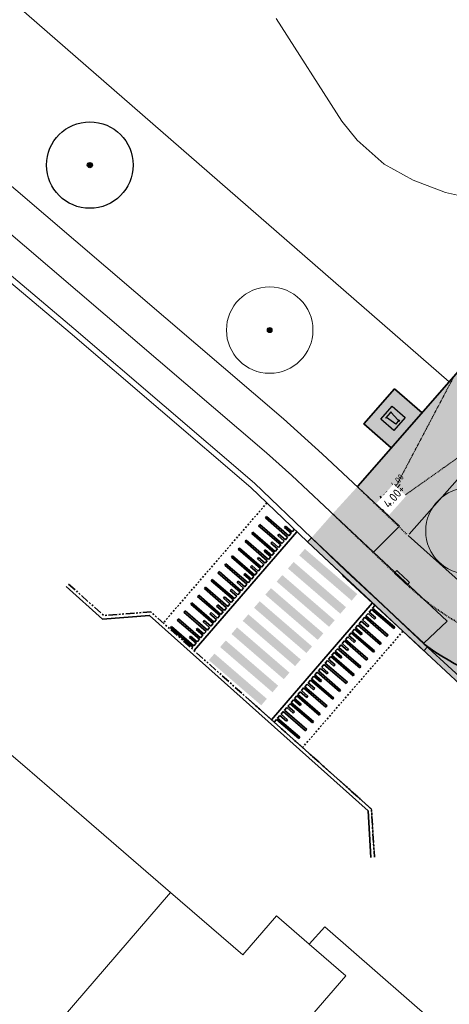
# Model space of a CAD drawing. Header units: millimetres. Extents: x 37131378 to 37737458, y 18584386 to 19114224.
# Tile 51 of 86: x 37572689 to 37597519, y 18834486 to 18891421. Entities that reach past the tile are written whole.
import ezdxf
from ezdxf.enums import TextEntityAlignment as Align

# ---------------------------------------------------------------- set-up
doc = ezdxf.new("R2010")
doc.units = ezdxf.units.MM
doc.header["$LTSCALE"] = 50
for name, pattern in [('DASHED2', [0.375, 0.25, -0.125]), ('VH-OPSLUITBAND_100X200', [16, 8, -2, 4, -2]), ('VH-OPSLUITBAND_120X250', [26, 16, -4, 2, -4]), ('VH-TROTTOIRBAND_180-200', [20, 10, -2, 2, -2, 2, -2]), ('XX-HIDDEN', [4, 2, -2])]:
    doc.linetypes.add(name, pattern=pattern)
for name, color, linetype, lineweight in [('0.15', 2, 'Continuous', 18), ('B02-WE-IE-MEUBILAIR_WEGMEUBILAIR_CONTAINER-S', 7, 'Continuous', 25), ('B2-WE-OG-TERREIN_ERF-GV', 252, 'Continuous', 18), ('B2-WE-VH-VERHARDING_ASFALT-GV', 252, 'Continuous', 18), ('B2-WE-VH-VERHARDING_TEGEL-GV', 252, 'Continuous', 18), ('Bandenlijnen nieuwe situatie', 7, 'Continuous', 13), ('N-WE-OG-HOOGTELIJN-G', 7, 'DASHED2', 20), ('N-WE-VH-KANTOPSLUITING_ACHTERKANTBAND-G', 50, 'Continuous', 35), ('N-WE-VH-KANTOPSLUITING_OPSLUITBAND_100X200-G', 150, 'VH-OPSLUITBAND_100X200', 35), ('N-WE-VH-KANTOPSLUITING_OPSLUITBAND_120X250-G', 150, 'VH-OPSLUITBAND_120X250', 35), ('N-WE-VH-KANTOPSLUITING_TROTTOIRBAND_180 200-G', 210, 'VH-TROTTOIRBAND_180-200', 35), ('N-WE-VH-KANTOPSLUITING_TROTTOIRBAND_180 200_250-G', 210, 'VH-TROTTOIRBAND_180-200', 35), ('N-WE-VH-MATERIAALGRENS-G', 7, 'XX-HIDDEN', 35), ('N-WE-VW-MARKERING-G', 7, 'Continuous', 35), ('N-WE-VW-MARKERING_DWARS_OVERSTEEK_VOETGANGERS-V', 7, 'Continuous', 18), ('N-XX-AL-HOOGTELABEL-SN', 7, 'Continuous', 18), ('pand', 7, 'Continuous', 0), ('X-XX-AL-AANPIJLING-M', 7, 'Continuous', 18), ('X01-XX-AL-HULPLIJN-G', 7, 'Continuous', 18)]:
    doc.layers.add(name, color=color, linetype=linetype, lineweight=lineweight)
for name, color, linetype, lineweight, true_color in [('N-GV-BOMEN DERDE SOORT DIAMETER 5M-S', 7, 'Continuous', 18, 0xff870f), ('N-GV-BOMEN EERSTE SOORT DIAMETER 20M-S', 7, 'Continuous', 18, 0x4f9e00), ('N-WE-OG-TROTTOIR-SBS-DF-PAVIONA-V', 7, 'Continuous', 0, 0xbc7967), ('N01-WE-GR-BOOM-V', 7, 'Continuous', 18, 0x447337), ('N01-WE-VH-VERHARDING_ASFALT_ROOD-V', 7, 'Continuous', 18, 0xdc7864), ('N01-WE-VH-VERHARDING_TEGEL_BETONTEGELS_300X300_DUN-V', 7, 'Continuous', 18, 0xcdcdcd), ('X-XX-HOOGTEVERLOOPLIJN', 7, 'DASHED2', 5, 0xff0505)]:
    doc.layers.add(name, color=color, linetype=linetype, lineweight=lineweight, true_color=true_color)
doc.styles.add('NLCS-ISO', font='txt')
doc.styles.add('NLCS-ISO-M200-T18', font='txt', dxfattribs={"height": 0.36})

# ---------------------------------------------------------------- blocks, each defined once
blk = doc.blocks.new('SVH-VERLOOPBAND_TROTTOIRBAND 180 200X250 HD_OPSLUITBAND 200X250 HD_L1000_RECHTS-MM')
at = {"linetype": 'Continuous', "lineweight": 0}
blk.add_line((0, 20), (1000, 0), dxfattribs=at)
blk.add_lwpolyline([(1000, 200), (900, 200), (100, 200), (0, 200), (0, 0), (1000, 0)], close=True, dxfattribs=at)
blk = doc.blocks.new('BOOM EERSTE SOORT')
at = {"layer": 'N-GV-BOMEN EERSTE SOORT DIAMETER 20M-S', "const_width": 0.5}
blk.add_lwpolyline([(-0.187, -0.166, 1), (0.187, 0.166, 1)], format="xyb", close=True, dxfattribs=at)
at = {"layer": 'N-GV-BOMEN EERSTE SOORT DIAMETER 20M-S'}
blk.add_circle((0, 0), 10, dxfattribs=at)
blk = doc.blocks.new('boom derde 200rt')
at = {"layer": 'N-GV-BOMEN DERDE SOORT DIAMETER 5M-S', "const_width": 0.5}
blk.add_lwpolyline([(-0.187, -0.166, 1), (0.187, 0.166, 1)], format="xyb", close=True, dxfattribs=at)
at = {"layer": 'N-GV-BOMEN DERDE SOORT DIAMETER 5M-S'}
blk.add_circle((0, 0), 2.5, dxfattribs=at)
blk = doc.blocks.new('SAL-HOOGTELABEL_01-SO')
for p, q in [((-2.46, 1.31), (-2.46, 3.44)), ((-2.46, 3.44), (0, 0)), ((-2.46, 1.31), (-8.84, 1.31)), ((0, 0), (-2.46, 1.31))]:
    blk.add_line(p, q)
blk.add_solid([(-2.46, 3.44), (-2.46, 1.31), (0, 0)])
at = {"style": 'NLCS-ISO'}
blk.add_attdef('...', text='', height=1.8, dxfattribs=at).set_placement((-5.96, 2.61), align=Align.MIDDLE)
blk = doc.blocks.new('SIE-WEG_CONTAINER_HUISVUIL_OPSTELPLAATS')
for p, q in [((-0.5, 0.5), (0.5, 0.5)), ((-0.5, -0.5), (-0.5, 0.5)), ((0.148, 0.321), (-0.272, 0.319)), ((-0.272, 0.319), (0.178, 0.319)), ((-0.262, 0.323), (0.148, 0.321)), ((-0.205, 0.312), (-0.262, 0.323)), ((-0.143, -0.356), (-0.205, 0.312)), ((0.18, 0.299), (0.13, -0.278)), ((0.165, 0.321), (0.168, 0.331)), ((0.178, 0.319), (0.165, 0.321)), ((0.168, 0.331), (0.182, 0.336)), ((0.193, 0.296), (0.18, 0.299)), ((0.182, 0.336), (0.198, 0.336)), ((0.198, 0.316), (0.193, 0.296)), ((0.198, 0.336), (0.198, 0.316)), ((0.5, 0.5), (0.5, -0.5)), ((0.5, -0.5), (-0.5, -0.5)), ((0.052, -0.336), (-0.143, -0.356)), ((0.08, -0.379), (0.052, -0.336)), ((0.108, -0.399), (0.08, -0.379)), ((0.145, -0.387), (0.108, -0.399)), ((0.13, -0.278), (0.16, -0.302)), ((0.162, -0.343), (0.145, -0.387)), ((0.16, -0.302), (0.162, -0.343))]:
    blk.add_line(p, q)

msp = doc.modelspace()

# ---------------------------------------------------------------- hatches: boundary and pattern name
at = {"ltscale": 0.1}
h = msp.add_hatch(color=256, dxfattribs=at)
edge = h.paths.add_edge_path()
edge.add_arc((37576742.6937, 18883014.3389), 150, 0, 360)
at = {"layer": '0.15', "ltscale": 0.1}
h = msp.add_hatch(color=256, dxfattribs=at)
edge = h.paths.add_edge_path()
edge.add_arc((37587138.6937, 18873474.3389), 150, 0, 360)
at = {"layer": 'N-WE-OG-TROTTOIR-SBS-DF-PAVIONA-V'}
h = msp.add_hatch(color=256, dxfattribs=at)
h.dxf.hatch_style = 1
edge = h.paths.add_edge_path()
edge.add_line((37622642.5958, 18854440.8486), (37622775.5592, 18854590.1956))
edge.add_line((37622775.5592, 18854590.1956), (37622850.3878, 18854523.6044))
edge.add_line((37622850.3878, 18854523.6044), (37627830.8877, 18860115.6633))
edge.add_line((37627830.8877, 18860115.6633), (37626274.1493, 18861525.4043))
edge.add_line((37626274.1493, 18861525.4043), (37618259.3392, 18852526.4756))
edge.add_line((37618259.3392, 18852526.4756), (37600829.3837, 18868079.0122))
edge.add_line((37600829.3837, 18868079.0122), (37643047.2213, 18916205.1405))
edge.add_line((37643047.2213, 18916205.1405), (37660866.7082, 18900365.4978))
edge.add_line((37660866.7082, 18900365.4978), (37626274.1493, 18861525.4043))
edge.add_line((37626274.1493, 18861525.4043), (37627830.8877, 18860115.6633))
edge.add_line((37627830.8877, 18860115.6633), (37662760.002, 18899333.8031))
edge.add_line((37662760.002, 18899333.8031), (37666489.7182, 18896003.8075))
edge.add_line((37666489.7182, 18896003.8075), (37666828.9488, 18896379.4104))
edge.add_line((37666828.9488, 18896379.4104), (37666894.5079, 18896458.2566))
edge.add_arc((37662372.0648, 18900463.3881), 6040.9908, 318.47150174, 324.27487753)
edge.add_arc((37662417.2694, 18900450.3147), 5996.6798, 324.12409168, 408.38050273)
edge.add_line((37666400.148, 18904933.2653), (37663086.049, 18901202.8578))
edge.add_line((37663086.049, 18901202.8578), (37644427.7689, 18917778.8984))
edge.add_line((37644427.7689, 18917778.8984), (37647388.8337, 18921154.3579))
edge.add_line((37647388.8337, 18921154.3579), (37647718.4982, 18921530.1582))
edge.add_line((37647718.4982, 18921530.1582), (37641655.5396, 18926914.5968))
edge.add_arc((37639676.4746, 18924676.3745), 2987.6977, 48.51647086, 123.81231629)
edge.add_line((37638013.8978, 18927158.7475), (37643352.1077, 18922440.1341))
edge.add_arc((41492176.5711, 15480637.5675), 5163279.448, 138.1953978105, 138.9641178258)
edge.add_line((37597522.2806, 18870493.4074), (37592206.0849, 18864416.7903))
edge.add_line((37592206.0849, 18864416.7903), (37595141.8741, 18861595.5479))
edge.add_line((37595141.8741, 18861595.5479), (37599510.427, 18866575.4703))
edge.add_line((37599510.427, 18866575.4703), (37613354.534, 18854222.5424))
edge.add_line((37613354.534, 18854222.5424), (37613549.8025, 18854182.3283))
edge.add_line((37613549.8025, 18854182.3283), (37622293.3244, 18846380.5903))
edge.add_line((37622293.3244, 18846380.5903), (37626769.4891, 18842386.5632))
edge.add_line((37626769.4891, 18842386.5632), (37628031.856, 18843806.5856))
edge.add_line((37628031.856, 18843806.5856), (37623556.8688, 18847799.5544))
edge.add_line((37623556.8688, 18847799.5544), (37619751.5687, 18851194.9774))
edge.add_line((37619751.5687, 18851194.9774), (37622642.5958, 18854440.8486))
at = {"layer": 'N-WE-VW-MARKERING_DWARS_OVERSTEEK_VOETGANGERS-V'}
h = msp.add_hatch(color=256, dxfattribs=at)
h.dxf.hatch_style = 1
h.paths.add_polyline_path([(37592201.2242, 18858206.9813), (37589173.1337, 18860820.536), (37588846.4393, 18860442.0247), (37591874.5298, 18857828.47)])
h.paths.add_polyline_path([(37591547.8355, 18857449.9587), (37588519.745, 18860063.5134), (37588193.0507, 18859685.002), (37591221.1412, 18857071.4474)])
h.paths.add_polyline_path([(37590894.4468, 18856692.9361), (37587866.3563, 18859306.4907), (37587539.662, 18858927.9794), (37590567.7525, 18856314.4247)])
h.paths.add_polyline_path([(37590241.0582, 18855935.9134), (37587212.9677, 18858549.4681), (37586886.2733, 18858170.9568), (37589914.3638, 18855557.4021)])
h.paths.add_polyline_path([(37589587.6695, 18855178.8908), (37586559.579, 18857792.4455), (37586232.8847, 18857413.9342), (37589260.9751, 18854800.3795)])
h.paths.add_polyline_path([(37588934.2808, 18854421.8682), (37585906.1903, 18857035.4229), (37585579.496, 18856656.9116), (37588607.5865, 18854043.3569)])
h.paths.add_polyline_path([(37588280.8921, 18853664.8456), (37585252.8017, 18856278.4003), (37584926.1073, 18855899.8889), (37587954.1978, 18853286.3343)])
h.paths.add_polyline_path([(37587627.5035, 18852907.823), (37584599.413, 18855521.3776), (37584272.7187, 18855142.8663), (37587300.8091, 18852529.3116)])
h.paths.add_polyline_path([(37586974.1148, 18852150.8003), (37583946.0243, 18854764.355), (37583619.33, 18854385.8437), (37586647.4205, 18851772.289)])
at = {"layer": 'N01-WE-GR-BOOM-V'}
h = msp.add_hatch(color=256, dxfattribs=at)
h.dxf.hatch_style = 1
edge = h.paths.add_edge_path()
edge.add_line((37599262.8271, 18852370.5668), (37611477.9297, 18840982.4461))
edge.add_line((37611477.9297, 18840982.4461), (37611765.3432, 18841288.8169))
edge.add_line((37611765.3432, 18841288.8169), (37612494.5184, 18840604.7608))
edge.add_line((37612494.5184, 18840604.7608), (37617684.7502, 18840829.0877))
edge.add_line((37617684.7502, 18840829.0877), (37619926.1658, 18843346.2537))
edge.add_line((37619926.1658, 18843346.2537), (37613345.0255, 18849218.6133))
edge.add_arc((37608098.6414, 18843338.9999), 7880, 48.25744021, 78.36303848)
edge.add_line((37609688.1146, 18851057.0291), (37602045.5565, 18852630.9596))
edge.add_arc((37605095.4087, 18867440.173), 15120, 234.20984094, 258.36303848, ccw=False)
edge.add_line((37596252.9551, 18855175.3691), (37599262.8271, 18852370.5668))
edge = h.paths.add_edge_path()
edge.add_line((37599510.427, 18866575.4703), (37595141.0724, 18861596.2673))
edge.add_line((37595141.0724, 18861596.2673), (37598218.6147, 18858834.8684))
edge.add_arc((37604985.9173, 18866033.3415), 9880, 226.76835161, 258.36303848)
edge.add_line((37602993.0245, 18856356.4217), (37613354.534, 18854222.5424))
edge.add_line((37613354.534, 18854222.5424), (37599510.427, 18866575.4703))
at = {"layer": 'N01-WE-VH-VERHARDING_ASFALT_ROOD-V'}
h = msp.add_hatch(color=256, dxfattribs=at)
h.dxf.hatch_style = 1
edge = h.paths.add_edge_path()
edge.add_line((37610135.9215, 18853231.3954), (37602763.8196, 18854749.6274))
edge.add_arc((37605971.0055, 18870322.8081), 15900, 226.76835161, 258.36303848, ccw=False)
edge.add_line((37595080.3059, 18858738.2209), (37590771.6937, 18862845.8389))
edge.add_line((37590771.6937, 18862845.8389), (37589554.6937, 18861462.3389))
edge.add_line((37589554.6937, 18861462.3389), (37596073.2869, 18855306.9246))
edge.add_arc((37604863.9953, 18867045.4976), 14665.2873, 233.17142591, 259.38957049)
edge.add_line((37602163.672, 18852630.9596), (37609708.2856, 18851057.0291))
edge.add_arc((37608064.2004, 18843288.4192), 7940.6748, 48.31500462, 78.0507016, ccw=False)
edge.add_line((37613345.0255, 18849218.6133), (37619926.1658, 18843346.2537))
edge.add_line((37619926.1658, 18843346.2537), (37621402.7191, 18845004.4602))
edge.add_line((37621402.7191, 18845004.4603), (37614823.024, 18850875.0992))
edge.add_arc((37608098.6525, 18843338.9976), 10100, 48.25785635, 78.36303848)
at = {"layer": 'N01-WE-VH-VERHARDING_TEGEL_BETONTEGELS_300X300_DUN-V'}
h = msp.add_hatch(color=256, dxfattribs=at)
h.dxf.hatch_style = 1
h.paths.add_polyline_path([(37594164.0401, 18866654.8088), (37592578.4757, 18868041.9573), (37594356.2825, 18870074.0395), (37595941.8371, 18868686.8995)])
h = msp.add_hatch(color=256, dxfattribs=at)
h.dxf.hatch_style = 1
edge = h.paths.add_edge_path()
edge.add_arc((37604985.9173, 18866033.3415), 9880, 226.76835161, 258.36303848, ccw=False)
edge.add_line((37598218.6147, 18858834.8684), (37595141.8741, 18861595.5479))
edge.add_line((37595141.8741, 18861595.5479), (37592206.0849, 18864416.7903))
edge.add_line((37592206.0849, 18864416.7903), (37590771.6937, 18862845.8389))
edge.add_line((37590771.6937, 18862845.8389), (37595080.3059, 18858738.2209))
edge.add_arc((37605971.0055, 18870322.8081), 15900, 226.76835162, 258.36303848)
edge.add_line((37602763.8196, 18854749.6274), (37610135.9215, 18853231.3954))
edge.add_arc((37608098.6525, 18843338.9976), 10100, 48.25785635, 78.36303848, ccw=False)
edge.add_line((37614823.024, 18850875.0992), (37621216.0099, 18845170.7121))
edge.add_line((37621216.0099, 18845170.7121), (37622293.386, 18846380.5354))
edge.add_line((37622293.386, 18846380.5354), (37613549.8025, 18854182.3283))
edge.add_line((37613549.8025, 18854182.3283), (37602993.0245, 18856356.4217))
h = msp.add_hatch(color=256, dxfattribs=at)
h.dxf.hatch_style = 1
h.paths.add_polyline_path([(37589554.6937, 18861462.3389), (37589326.6937, 18861224.3389), (37596040.6521, 18854930.2382), (37596252.9551, 18855175.3691)])
h = msp.add_hatch(color=256, dxfattribs=at)
h.dxf.hatch_style = 1
h.paths.add_polyline_path([(37596252.9551, 18855175.3691), (37611477.8, 18840982.5788), (37611233.2716, 18840721.9217), (37596040.6521, 18854930.2382)])
at = {"layer": 'X-XX-AL-AANPIJLING-M'}
h = msp.add_hatch(color=256, dxfattribs=at)
h.dxf.hatch_style = 1
h.paths.add_polyline_path([(37593705.9737, 18859950.3991), (37590677.8832, 18862563.9538), (37590351.1889, 18862185.4425), (37593379.2794, 18859571.8878)])
h.paths.add_polyline_path([(37593052.585, 18859193.3765), (37590024.4945, 18861806.9311), (37589697.8002, 18861428.4198), (37592725.8907, 18858814.8652)])

# ---------------------------------------------------------------- linework, layer by layer
for q in [(37589554.6937, 18861462.3389), (37596043.0321, 18854932.8057)]:
    msp.add_line((37596257.1385, 18855161.3691), q)
for radius in [2500, 45]:
    msp.add_circle((37576742.6937, 18883014.3389), radius)
at = {"ltscale": 0.1}
msp.add_circle((37576742.6937, 18883014.3389), 150, dxfattribs=at)
at = {"layer": '0.15'}
for radius in [2500, 45]:
    msp.add_circle((37587138.6937, 18873474.3389), radius, dxfattribs=at)
at = {"layer": '0.15', "ltscale": 0.1}
msp.add_circle((37587138.6937, 18873474.3389), 150, dxfattribs=at)
at = {"layer": 'B2-WE-OG-TERREIN_ERF-GV'}
msp.add_lwpolyline([(37605859.6937, 18825398.3389), (37590319.6937, 18838962.3389), (37589413.6937, 18837961.3389), (37591531.6937, 18836124.3389), (37588219.6937, 18832295.3389)], dxfattribs=at)
at = {"layer": 'B2-WE-VH-VERHARDING_ASFALT-GV'}
for p, q in [((37575597.6937, 18873304.3389), (37559020.6937, 18887322.3389)), ((37586046.6937, 18864369.3389), (37575597.6937, 18873304.3389)), ((37589326.6937, 18861224.3389), (37586046.6937, 18864369.3389)), ((37595811.6937, 18855147.3389), (37591351.6937, 18859282.3389))]:
    msp.add_line(p, q, dxfattribs=at)
msp.add_lwpolyline([(37523895.6937, 18917957.3389), (37557518.6937, 18888986.3389), (37559231.6937, 18887575.3389), (37575811.6937, 18873555.3389), (37586268.6937, 18864614.3389), (37589554.6937, 18861462.3389), (37591549.6937, 18859532.3389), (37596040.6937, 18855362.3389), (37597395.6937, 18856641.3389), (37593134.6937, 18860632.3389), (37588408.6937, 18865059.3389), (37586956.6937, 18866379.3389), (37526048.6937, 18918486.3389)], dxfattribs=at)
at = {"layer": 'B2-WE-VH-VERHARDING_TEGEL-GV'}
msp.add_lwpolyline([(37526048.6937, 18918486.3389), (37586956.6937, 18866379.3389), (37588408.6937, 18865059.3389), (37593134.6937, 18860632.3389), (37594641.6937, 18862133.3389), (37590175.6937, 18866320.3389), (37587941.6937, 18868338.3389), (37567380.6937, 18885918.3389), (37566351.6937, 18886798.3389), (37544402.6937, 18905565.3389), (37542693.6937, 18906002.3389), (37541165.6937, 18906744.3389), (37540403.6937, 18908280.3389), (37540365.6937, 18909018.3389), (37534140.6937, 18914341.3389), (37527189.6937, 18920284.3389)], dxfattribs=at)
at = {"layer": 'Bandenlijnen nieuwe situatie'}
for p, q in [((37531619.6961, 18927893.3404), (37597516.209, 18870486.4674)), ((37592243.2072, 18864381.9871), (37592318.6079, 18864316.3005))]:
    msp.add_line(p, q, dxfattribs=at)
at = {"layer": 'Bandenlijnen nieuwe situatie', "flags": 128}
msp.add_lwpolyline([(37589326.6937, 18861224.3389), (37596044.1862, 18854931.7354)], dxfattribs=at)
at = {"layer": 'N-WE-VH-KANTOPSLUITING_ACHTERKANTBAND-G', "color": 0}
msp.add_lwpolyline([(37575383.2263, 18858637.3495), (37577481.0262, 18856759.2561), (37580194.1029, 18856973.2622), (37592826.0413, 18845679.0929), (37592990.0604, 18842974.2334)], dxfattribs=at)
at = {"layer": 'N-WE-VH-KANTOPSLUITING_OPSLUITBAND_100X200-G', "color": 0, "linetype": 'ByBlock'}
msp.add_line((37599510.427, 18866575.4703), (37595205.2246, 18861667.764), dxfattribs=at)
msp.add_line((37599510.427, 18866575.4703), (37595205.2246, 18861667.764), dxfattribs=at)
at = {"layer": 'N-WE-VH-KANTOPSLUITING_OPSLUITBAND_100X200-G', "color": 0, "linetype": 'ByBlock', "flags": 128}
msp.add_lwpolyline([(37594164.0401, 18866654.8088), (37592581.9289, 18868045.8847), (37594356.2825, 18870074.0395), (37595941.8371, 18868686.8995)], close=True, dxfattribs=at)
at = {"layer": 'N-WE-VH-KANTOPSLUITING_OPSLUITBAND_120X250-G', "color": 0, "linetype": 'ByBlock'}
for points in [[(37595141.8741, 18861595.5479), (37598218.6147, 18858834.8684, 0.1387378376), (37602993.0245, 18856356.4217), (37613549.8025, 18854182.3283)], [(37596073.2869, 18855306.9246, 0.1095047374), (37602045.5565, 18852630.9596), (37609688.1146, 18851057.0291, -0.1321212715), (37613345.0255, 18849218.6133), (37619926.1658, 18843346.2537)]]:
    msp.add_lwpolyline(points, format="xyb", dxfattribs=at)
at = {"layer": 'N-WE-VH-KANTOPSLUITING_TROTTOIRBAND_180 200-G', "color": 0, "linetype": 'ByBlock'}
msp.add_lwpolyline([(37599260.0721, 18852373.1353), (37596073.2869, 18855306.9246), (37589554.6937, 18861462.3389), (37589326.6937, 18861224.3389), (37593082.7741, 18857705.8349), (37594834.0419, 18856053.7492), (37598976.417, 18852212.5121)], dxfattribs=at)
at = {"layer": 'N-WE-VH-KANTOPSLUITING_TROTTOIRBAND_180 200_250-G', "color": 0, "flags": 128}
msp.add_lwpolyline([(37575516.6293, 18858786.3584), (37577550.6451, 18856965.3688), (37580263.6451, 18857179.3688), (37593020.6937, 18845773.3389), (37593189.6937, 18842986.3389)], dxfattribs=at)
at = {"layer": 'N-WE-VH-MATERIAALGRENS-G', "ltscale": 0.5}
msp.add_line((37595054.7213, 18861672.0012), (37592313.1688, 18864310.0571), dxfattribs=at)
at = {"layer": 'N-WE-VH-MATERIAALGRENS-G'}
for p, q in [((37586975.8867, 18863478.3901), (37580983.5964, 18856535.663)), ((37594834.0419, 18856053.7492), (37589035.9798, 18849336.0568))]:
    msp.add_line(p, q, dxfattribs=at)
at = {"layer": 'N-WE-VH-MATERIAALGRENS-G', "ltscale": 0.5}
msp.add_lwpolyline([(37590771.6937, 18862845.8389), (37595080.3059, 18858738.2209), (37595080.3059, 18858738.2209, 0.1387378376), (37602763.8196, 18854749.6274), (37610135.9215, 18853231.3954)], format="xyb", dxfattribs=at)
at = {"layer": 'N-WE-VW-MARKERING-G'}
for p, q in [((37586888.7059, 18862612.1403), (37586954.0448, 18862687.8426)), ((37588240.9833, 18861577.0819), (37586954.0448, 18862687.8426)), ((37586496.6727, 18862157.9268), (37586562.0116, 18862233.629)), ((37587783.6112, 18861047.166), (37586496.6727, 18862157.9268)), ((37587848.95, 18861122.8683), (37586562.0116, 18862233.629)), ((37588175.6444, 18861501.3796), (37586888.7059, 18862612.1403)), ((37587993.1497, 18862055.1807), (37588058.4885, 18862130.883)), ((37588436.9999, 18861804.1887), (37588058.4885, 18862130.883)), ((37588710.5693, 18861815.0524), (37582773.0187, 18854935.7472)), ((37586169.9784, 18861779.4155), (37586104.6395, 18861703.7132)), ((37587391.578, 18860592.9525), (37586104.6395, 18861703.7132)), ((37587456.9168, 18860668.6547), (37586169.9784, 18861779.4155)), ((37587601.1165, 18861600.9672), (37587666.4553, 18861676.6694)), ((37587979.6278, 18861274.2728), (37587601.1165, 18861600.9672)), ((37588044.9667, 18861349.9751), (37587666.4553, 18861676.6694)), ((37588371.661, 18861728.4864), (37587993.1497, 18862055.1807)), ((37588371.661, 18861728.4864), (37588240.9833, 18861577.0819)), ((37588566.0154, 18861953.6674), (37588436.9999, 18861804.1887)), ((37585712.6063, 18861249.4996), (37585777.9452, 18861325.2019)), ((37586999.5448, 18860138.7389), (37585712.6063, 18861249.4996)), ((37587064.8836, 18860214.4412), (37585777.9452, 18861325.2019)), ((37587209.0833, 18861146.7536), (37587274.4221, 18861222.4558)), ((37587587.5946, 18860820.0593), (37587209.0833, 18861146.7536)), ((37587652.9334, 18860895.7615), (37587274.4221, 18861222.4558)), ((37587783.6112, 18861047.166), (37587652.9334, 18860895.7615)), ((37587979.6278, 18861274.2728), (37587848.95, 18861122.8683)), ((37588175.6444, 18861501.3796), (37588044.9667, 18861349.9751)), ((37584993.8788, 18860416.7748), (37584928.5399, 18860341.0725)), ((37586280.8172, 18859306.014), (37584993.8788, 18860416.7748)), ((37585320.5731, 18860795.2861), (37585385.912, 18860870.9883)), ((37586607.5116, 18859684.5253), (37585320.5731, 18860795.2861)), ((37586672.8504, 18859760.2276), (37585385.912, 18860870.9883)), ((37586817.0501, 18860692.54), (37586882.3889, 18860768.2423)), ((37587195.5614, 18860365.8457), (37586817.0501, 18860692.54)), ((37587260.9002, 18860441.5479), (37586882.3889, 18860768.2423)), ((37587391.578, 18860592.9525), (37587260.9002, 18860441.5479)), ((37587587.5946, 18860820.0593), (37587456.9168, 18860668.6547)), ((37584536.5067, 18859886.8589), (37584601.8456, 18859962.5612)), ((37585823.4452, 18858776.0982), (37584536.5067, 18859886.8589)), ((37585888.784, 18858851.8004), (37584601.8456, 18859962.5612)), ((37586215.4784, 18859230.3118), (37584928.5399, 18860341.0725)), ((37586032.9837, 18859784.1129), (37586098.3225, 18859859.8151)), ((37586476.8338, 18859533.1208), (37586098.3225, 18859859.8151)), ((37586425.0169, 18860238.3264), (37586490.3557, 18860314.0287)), ((37586803.5282, 18859911.6321), (37586425.0169, 18860238.3264)), ((37586868.867, 18859987.3344), (37586490.3557, 18860314.0287)), ((37586803.5282, 18859911.6321), (37586672.8504, 18859760.2276)), ((37586999.5448, 18860138.7389), (37586868.867, 18859987.3344)), ((37587195.5614, 18860365.8457), (37587064.8836, 18860214.4412)), ((37584144.4735, 18859432.6453), (37584209.8124, 18859508.3476)), ((37585431.412, 18858321.8846), (37584144.4735, 18859432.6453)), ((37585496.7508, 18858397.5869), (37584209.8124, 18859508.3476)), ((37585640.9505, 18859329.8993), (37585706.2893, 18859405.6016)), ((37586019.4618, 18859003.205), (37585640.9505, 18859329.8993)), ((37586084.8006, 18859078.9072), (37585706.2893, 18859405.6016)), ((37586411.495, 18859457.4185), (37586032.9837, 18859784.1129)), ((37586411.495, 18859457.4185), (37586280.8172, 18859306.014)), ((37586607.5116, 18859684.5253), (37586476.8338, 18859533.1208)), ((37583817.7792, 18859054.134), (37583752.4403, 18858978.4318)), ((37585039.3788, 18857867.671), (37583752.4403, 18858978.4318)), ((37585104.7176, 18857943.3733), (37583817.7792, 18859054.134)), ((37585248.9173, 18858875.6857), (37585314.2561, 18858951.388)), ((37585627.4286, 18858548.9914), (37585248.9173, 18858875.6857)), ((37585692.7674, 18858624.6937), (37585314.2561, 18858951.388)), ((37585823.4452, 18858776.0982), (37585692.7674, 18858624.6937)), ((37586019.4618, 18859003.205), (37585888.784, 18858851.8004)), ((37586215.4784, 18859230.3118), (37586084.8006, 18859078.9072)), ((37582968.3739, 18858070.0046), (37583033.7128, 18858145.7069)), ((37584320.6512, 18857034.9462), (37583033.7128, 18858145.7069)), ((37583360.4071, 18858524.2182), (37583425.746, 18858599.9205)), ((37584647.3456, 18857413.4575), (37583360.4071, 18858524.2182)), ((37584712.6844, 18857489.1597), (37583425.746, 18858599.9205)), ((37584856.8841, 18858421.4722), (37584922.2229, 18858497.1744)), ((37585235.3954, 18858094.7778), (37584856.8841, 18858421.4722)), ((37585300.7342, 18858170.4801), (37584922.2229, 18858497.1744)), ((37585431.412, 18858321.8846), (37585300.7342, 18858170.4801)), ((37585627.4286, 18858548.9914), (37585496.7508, 18858397.5869)), ((37582641.6796, 18857691.4933), (37582576.3407, 18857615.7911)), ((37583863.2792, 18856505.0303), (37582576.3407, 18857615.7911)), ((37583928.618, 18856580.7326), (37582641.6796, 18857691.4933)), ((37584255.3124, 18856959.2439), (37582968.3739, 18858070.0046)), ((37584072.8177, 18857513.045), (37584138.1565, 18857588.7473)), ((37584516.6678, 18857262.0529), (37584138.1565, 18857588.7473)), ((37584464.8509, 18857967.2586), (37584530.1897, 18858042.9608)), ((37584843.3622, 18857640.5643), (37584464.8509, 18857967.2586)), ((37584908.701, 18857716.2665), (37584530.1897, 18858042.9608)), ((37584843.3622, 18857640.5643), (37584712.6844, 18857489.1597)), ((37585039.3788, 18857867.671), (37584908.701, 18857716.2665)), ((37585235.3954, 18858094.7778), (37585104.7176, 18857943.3733)), ((37593068.6516, 18857681.5088), (37587246.5576, 18850935.9726)), ((37582184.3075, 18857161.5775), (37582249.6464, 18857237.2798)), ((37583471.246, 18856050.8168), (37582184.3075, 18857161.5775)), ((37583536.5848, 18856126.519), (37582249.6464, 18857237.2798)), ((37583680.7845, 18857058.8314), (37583746.1233, 18857134.5337)), ((37584059.2958, 18856732.1371), (37583680.7845, 18857058.8314)), ((37584124.6346, 18856807.8394), (37583746.1233, 18857134.5337)), ((37584451.329, 18857186.3507), (37584072.8177, 18857513.045)), ((37584451.329, 18857186.3507), (37584320.6512, 18857034.9462)), ((37584647.3456, 18857413.4575), (37584516.6678, 18857262.0529)), ((37592824.5555, 18857092.6001), (37592693.8778, 18856941.1955)), ((37592824.5555, 18857092.6001), (37593203.0668, 18856765.9057)), ((37593020.5721, 18857319.7068), (37592889.8944, 18857168.3023)), ((37592889.8944, 18857168.3023), (37593268.4057, 18856841.608)), ((37593020.5721, 18857319.7068), (37594307.5106, 18856208.9461)), ((37593215.6393, 18857545.7137), (37593085.911, 18857395.4091)), ((37593085.911, 18857395.4091), (37594372.8494, 18856284.6484)), ((37581792.2743, 18856707.3639), (37581857.6132, 18856783.0662)), ((37583079.2128, 18855596.6032), (37581792.2743, 18856707.3639)), ((37583144.5516, 18855672.3054), (37581857.6132, 18856783.0662)), ((37583288.7512, 18856604.6179), (37583354.0901, 18856680.3201)), ((37583667.2626, 18856277.9235), (37583288.7512, 18856604.6179)), ((37583732.6014, 18856353.6258), (37583354.0901, 18856680.3201)), ((37583863.2792, 18856505.0303), (37583732.6014, 18856353.6258)), ((37584059.2958, 18856732.1371), (37583928.618, 18856580.7326)), ((37584255.3124, 18856959.2439), (37584124.6346, 18856807.8394)), ((37592236.5057, 18856411.2797), (37592105.828, 18856259.8752)), ((37592236.5057, 18856411.2797), (37593523.4441, 18855300.519)), ((37592432.5223, 18856638.3865), (37592301.8446, 18856486.982)), ((37592301.8446, 18856486.982), (37593588.783, 18855376.2212)), ((37592432.5223, 18856638.3865), (37592811.0336, 18856311.6921)), ((37592628.5389, 18856865.4933), (37592497.8612, 18856714.0887)), ((37592497.8612, 18856714.0887), (37592876.3725, 18856387.3944)), ((37592628.5389, 18856865.4933), (37593915.4774, 18855754.7325)), ((37592693.8778, 18856941.1955), (37593980.8162, 18855830.4348)), ((37593203.0668, 18856765.9057), (37593268.4057, 18856841.608)), ((37581465.58, 18856328.8526), (37581400.2411, 18856253.1503)), ((37582687.1795, 18855142.3896), (37581400.2411, 18856253.1503)), ((37582752.5184, 18855218.0919), (37581465.58, 18856328.8526)), ((37582896.718, 18856150.4043), (37582962.0569, 18856226.1066)), ((37583275.2294, 18855823.71), (37582896.718, 18856150.4043)), ((37583340.5682, 18855899.4122), (37582962.0569, 18856226.1066)), ((37583471.246, 18856050.8168), (37583340.5682, 18855899.4122)), ((37583667.2626, 18856277.9235), (37583536.5848, 18856126.519)), ((37591844.4725, 18855957.0661), (37591713.7948, 18855805.6616)), ((37591844.4725, 18855957.0661), (37593131.4109, 18854846.3054)), ((37592040.4891, 18856184.1729), (37591909.8114, 18856032.7684)), ((37591909.8114, 18856032.7684), (37593196.7498, 18854922.0076)), ((37592040.4891, 18856184.1729), (37592419.0004, 18855857.4786)), ((37592105.828, 18856259.8752), (37592484.3393, 18855933.1808)), ((37592419.0004, 18855857.4786), (37592484.3393, 18855933.1808)), ((37592811.0336, 18856311.6921), (37592876.3725, 18856387.3944)), ((37594307.5106, 18856208.9461), (37594372.8494, 18856284.6484)), ((37582570.0237, 18855771.893), (37582504.6848, 18855696.1907)), ((37582883.1962, 18855369.4964), (37582504.6848, 18855696.1907)), ((37582948.535, 18855445.1987), (37582570.0237, 18855771.893)), ((37582883.1962, 18855369.4964), (37582752.5184, 18855218.0919)), ((37583079.2128, 18855596.6032), (37582948.535, 18855445.1987)), ((37583275.2294, 18855823.71), (37583144.5516, 18855672.3054)), ((37591256.4227, 18855275.7458), (37591125.745, 18855124.3412)), ((37591256.4227, 18855275.7458), (37591634.934, 18854949.0514)), ((37591452.4393, 18855502.8526), (37591321.7616, 18855351.448)), ((37591321.7616, 18855351.448), (37591700.2729, 18855024.7537)), ((37591452.4393, 18855502.8526), (37592739.3777, 18854392.0918)), ((37591648.4559, 18855729.9593), (37591517.7782, 18855578.5548)), ((37591517.7782, 18855578.5548), (37592804.7166, 18854467.7941)), ((37591648.4559, 18855729.9593), (37592026.9672, 18855403.265)), ((37591713.7948, 18855805.6616), (37592092.3061, 18855478.9673)), ((37592026.9672, 18855403.265), (37592092.3061, 18855478.9673)), ((37593588.783, 18855376.2212), (37593523.4441, 18855300.519)), ((37593915.4774, 18855754.7325), (37593980.8162, 18855830.4348)), ((37582687.1795, 18855142.3896), (37582623.9002, 18855069.0735)), ((37590864.3895, 18854821.5322), (37590733.7118, 18854670.1277)), ((37590864.3895, 18854821.5322), (37591242.9008, 18854494.8379)), ((37591060.4061, 18855048.639), (37590929.7284, 18854897.2345)), ((37590929.7284, 18854897.2345), (37591308.2397, 18854570.5401)), ((37591060.4061, 18855048.639), (37592347.3445, 18853937.8782)), ((37591125.745, 18855124.3412), (37592412.6834, 18854013.5805)), ((37591634.934, 18854949.0514), (37591700.2729, 18855024.7537)), ((37593131.4109, 18854846.3054), (37593196.7498, 18854922.0076)), ((37590276.3397, 18854140.2118), (37590145.662, 18853988.8073)), ((37590276.3397, 18854140.2118), (37591563.2781, 18853029.4511)), ((37590472.3563, 18854367.3186), (37590341.6786, 18854215.9141)), ((37590341.6786, 18854215.9141), (37591628.617, 18853105.1534)), ((37590472.3563, 18854367.3186), (37590850.8676, 18854040.6243)), ((37590668.3729, 18854594.4254), (37590537.6952, 18854443.0209)), ((37590537.6952, 18854443.0209), (37590916.2065, 18854116.3265)), ((37590668.3729, 18854594.4254), (37591955.3113, 18853483.6647)), ((37590733.7118, 18854670.1277), (37592020.6502, 18853559.3669)), ((37591242.9008, 18854494.8379), (37591308.2397, 18854570.5401)), ((37592739.3777, 18854392.0918), (37592804.7166, 18854467.7941)), ((37589884.3065, 18853685.9983), (37589753.6287, 18853534.5937)), ((37589884.3065, 18853685.9983), (37591171.2449, 18852575.2375)), ((37590080.3231, 18853913.105), (37589949.6453, 18853761.7005)), ((37589949.6453, 18853761.7005), (37591236.5838, 18852650.9398)), ((37590080.3231, 18853913.105), (37590458.8344, 18853586.4107)), ((37590145.662, 18853988.8073), (37590524.1733, 18853662.113)), ((37590458.8344, 18853586.4107), (37590524.1733, 18853662.113)), ((37590850.8676, 18854040.6243), (37590916.2065, 18854116.3265)), ((37592412.6834, 18854013.5805), (37592347.3445, 18853937.8782)), ((37589296.2567, 18853004.6779), (37589165.5789, 18852853.2734)), ((37589296.2567, 18853004.6779), (37589674.768, 18852677.9836)), ((37589492.2733, 18853231.7847), (37589361.5955, 18853080.3802)), ((37589361.5955, 18853080.3802), (37589740.1069, 18852753.6858)), ((37589492.2733, 18853231.7847), (37590779.2117, 18852121.024)), ((37589688.2899, 18853458.8915), (37589557.6122, 18853307.487)), ((37589557.6122, 18853307.487), (37590844.5506, 18852196.7262)), ((37589688.2899, 18853458.8915), (37590066.8012, 18853132.1971)), ((37589753.6287, 18853534.5937), (37590132.1401, 18853207.8994)), ((37590066.8012, 18853132.1971), (37590132.1401, 18853207.8994)), ((37591563.2781, 18853029.4511), (37591628.617, 18853105.1534)), ((37591955.3113, 18853483.6647), (37592020.6502, 18853559.3669)), ((37588904.2235, 18852550.4643), (37588773.5457, 18852399.0598)), ((37588904.2235, 18852550.4643), (37589282.7348, 18852223.77)), ((37589100.2401, 18852777.5711), (37588969.5623, 18852626.1666)), ((37588969.5623, 18852626.1666), (37589348.0737, 18852299.4723)), ((37589100.2401, 18852777.5711), (37590387.1785, 18851666.8104)), ((37589165.5789, 18852853.2734), (37590452.5174, 18851742.5126)), ((37589674.768, 18852677.9836), (37589740.1069, 18852753.6858)), ((37591236.5838, 18852650.9398), (37591171.2449, 18852575.2375)), ((37588316.1737, 18851869.144), (37588185.4959, 18851717.7395)), ((37588316.1737, 18851869.144), (37589603.1121, 18850758.3832)), ((37588512.1903, 18852096.2508), (37588381.5125, 18851944.8462)), ((37588381.5125, 18851944.8462), (37589668.451, 18850834.0855)), ((37588512.1903, 18852096.2508), (37588890.7016, 18851769.5564)), ((37588708.2069, 18852323.3575), (37588577.5291, 18852171.953)), ((37588577.5291, 18852171.953), (37588956.0404, 18851845.2587)), ((37588708.2069, 18852323.3575), (37589995.1453, 18851212.5968)), ((37588773.5457, 18852399.0598), (37590060.4842, 18851288.2991)), ((37589282.7348, 18852223.77), (37589348.0737, 18852299.4723)), ((37590779.2117, 18852121.024), (37590844.5506, 18852196.7262)), ((37587924.1405, 18851414.9304), (37587793.4627, 18851263.5259)), ((37587924.1405, 18851414.9304), (37589211.0789, 18850304.1697)), ((37588120.1571, 18851642.0372), (37587989.4793, 18851490.6327)), ((37587989.4793, 18851490.6327), (37589276.4178, 18850379.8719)), ((37588120.1571, 18851642.0372), (37588498.6684, 18851315.3429)), ((37588185.4959, 18851717.7395), (37588564.0073, 18851391.0451)), ((37588498.6684, 18851315.3429), (37588564.0073, 18851391.0451)), ((37588890.7016, 18851769.5564), (37588956.0404, 18851845.2587)), ((37590060.4842, 18851288.2991), (37589995.1453, 18851212.5968)), ((37590387.1785, 18851666.8104), (37590452.5174, 18851742.5126)), ((37587532.1073, 18850960.7168), (37587395.6761, 18850802.6463)), ((37587532.1073, 18850960.7168), (37588819.0457, 18849849.9561)), ((37587728.1239, 18851187.8236), (37587597.4461, 18851036.4191)), ((37587597.4461, 18851036.4191), (37588884.3846, 18849925.6584)), ((37587728.1239, 18851187.8236), (37588106.6352, 18850861.1293)), ((37587793.4627, 18851263.5259), (37588171.9741, 18850936.8315)), ((37588171.9741, 18850936.8315), (37588106.6352, 18850861.1293)), ((37589603.1121, 18850758.3832), (37589668.451, 18850834.0855)), ((37589211.0789, 18850304.1697), (37589276.4178, 18850379.8719)), ((37588884.3846, 18849925.6584), (37588819.0457, 18849849.9561))]:
    msp.add_line(p, q, dxfattribs=at)
at = {"layer": 'pand', "color": 1, "flags": 128}
msp.add_lwpolyline([(37587507.6937, 18891482.3389), (37591311.6937, 18885545.3389), (37592192.6937, 18884449.3389), (37593750.6937, 18883076.3389), (37595428.6937, 18882137.3389), (37597295.6937, 18881430.3389), (37597992.6937, 18881283.3389), (37598741.6937, 18881170.3389), (37599420.6937, 18881125.3389), (37599966.6937, 18881121.3389), (37600839.6937, 18881168.3389), (37601837.6937, 18881327.3389), (37602973.6937, 18881620.3389), (37604530.6937, 18882263.3389), (37605529.6937, 18882851.3389), (37606155.6937, 18883287.3389), (37606944.6937, 18883964.3389), (37610350.6937, 18887773.3389), (37611566.6937, 18886768.3389), (37611757.6937, 18886984.3389), (37617745.6937, 18893772.3389)], dxfattribs=at)
for points in [[(37581401.6937, 18840958.3389), (37576546.6937, 18845158.3389), (37572989.6937, 18848235.3389), (37567979.6937, 18852520.3389), (37567600.6937, 18852846.3389), (37558829.6937, 18842695.3389), (37572688.6937, 18830838.3389), (37581401.6937, 18840958.3389)], [(37572688.6937, 18830838.3389), (37575277.6937, 18828624.3389), (37574365.6937, 18827524.3389), (37573927.6937, 18826995.3389), (37592457.6937, 18811047.3389), (37593447.6937, 18810194.3389), (37602088.6937, 18820295.3389), (37588219.6937, 18832295.3389), (37591531.6937, 18836124.3389), (37589413.6937, 18837961.3389), (37587527.6937, 18839596.3389), (37585577.6937, 18837345.3389), (37581401.6937, 18840958.3389), (37572688.6937, 18830838.3389)]]:
    msp.add_lwpolyline(points, close=True, dxfattribs=at)
at = {"layer": 'X-XX-HOOGTEVERLOOPLIJN', "color": 7, "ltscale": 5, "true_color": 0xffffff}
msp.add_lwpolyline([(37597787.8739, 18870792.9143), (37593709.3825, 18863046.5586), (37600829.3837, 18868079.0122)], dxfattribs=at)
at = {"layer": 'X01-XX-AL-HULPLIJN-G'}
for p, q in [((37585755.6937, 18852257.3389), (37593020.6937, 18845773.3389)), ((37593020.6937, 18845773.3389), (37593189.6937, 18842986.3389))]:
    msp.add_line(p, q, dxfattribs=at)
msp.add_lwpolyline([(37596252.9551, 18855175.3691, 0.1057801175), (37602045.5565, 18852630.9596), (37609688.1146, 18851057.0291, -0.1321212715), (37613345.0255, 18849218.6133), (37619665.0165, 18843579.2799)], format="xyb", dxfattribs=at)

# ---------------------------------------------------------------- block references
at = {"layer": 'B02-WE-IE-MEUBILAIR_WEGMEUBILAIR_CONTAINER-S', "xscale": 1000, "yscale": 1000, "zscale": 1000, "rotation": 48.67635232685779}
msp.add_blockref('SIE-WEG_CONTAINER_HUISVUIL_OPSTELPLAATS', (37594258.5078, 18868367.6188), dxfattribs=at)
at = {"layer": 'N-GV-BOMEN DERDE SOORT DIAMETER 5M-S', "xscale": 999.9999999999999, "yscale": 999.9999999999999, "zscale": 999.9999999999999, "rotation": 318.3104474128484}
msp.add_blockref('boom derde 200rt', (37598654.4494, 18861858.1939), dxfattribs=at)
at = {"layer": 'N-GV-BOMEN EERSTE SOORT DIAMETER 20M-S', "xscale": 999.9999999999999, "yscale": 999.9999999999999, "zscale": 999.9999999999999, "rotation": 318.3104474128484}
msp.add_blockref('BOOM EERSTE SOORT', (37608742.5399, 18870275.7797), dxfattribs=at)
at = {"layer": 'N-XX-AL-HOOGTELABEL-SN'}
ref = msp.add_blockref('SAL-HOOGTELABEL_01-SO', (37593709.3825, 18863046.5586), dxfattribs=dict(at, xscale=-200.0000000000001, yscale=200.0000000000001, zscale=200, rotation=48.81858360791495))
ref.add_attrib('...', '  ca.+4.00', dxfattribs={"layer": '0', "height": 360, "rotation": 48.81858368, "style": 'NLCS-ISO'}).set_placement((37594101.3422, 18864286.5376), align=Align.MIDDLE)
at = {"layer": 'X01-XX-AL-HULPLIJN-G', "rotation": 316.7683516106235}
msp.add_blockref('SVH-VERLOOPBAND_TROTTOIRBAND 180 200X250 HD_OPSLUITBAND 200X250 HD_L1000_RECHTS-MM', (37594351.7155, 18859423.1705), dxfattribs=at)

# ---------------------------------------------------------------- next in the draw order: texts
at = {"layer": 'N-WE-OG-HOOGTELIJN-G', "ltscale": 10, "insert": (37593655.0708, 18863473.0657), "char_height": 500, "attachment_point": 1, "rotation": 48.30566351, "style": 'NLCS-ISO-M200-T18', "bg_fill": 3, "box_fill_scale": 1.5, "bg_fill_color": 256, "bg_fill_transparency": 0}
msp.add_mtext_dynamic_manual_height_columns('4.00+', width=974.662828, gutter_width=1800, heights=[0], dxfattribs=at)

# ---------------------------------------------------------------- next in the draw order: linework, layer by layer
at = {"layer": 'N-WE-VH-KANTOPSLUITING_OPSLUITBAND_100X200-G', "color": 0, "linetype": 'ByBlock', "flags": 128}
msp.add_lwpolyline([(37592226.7374, 18864440.397), (37608178.57, 18882673.9579), (37608178.57, 18882673.9579), (37619964.5205, 18896109.3271), (37633685.2114, 18911564.9437)], dxfattribs=at)

doc.saveas('drawing.dxf')
